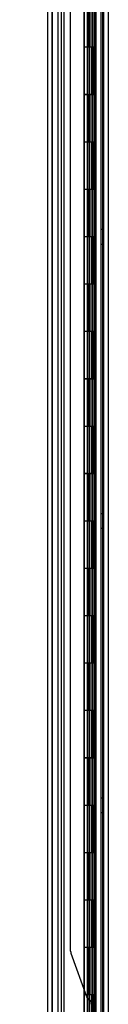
# Model space of a CAD drawing. Header units: inches. Extents: x 1 to 359, y -2 to 239.
# Tile 54 of 65: x 200.41 to 202.28, y 116.31 to 137.1. Entities that reach past the tile are written whole.
import ezdxf
from ezdxf.enums import TextEntityAlignment as Align
from ezdxf.lldxf.tags import DXFTag

# ---------------------------------------------------------------- set-up
doc = ezdxf.new("R2010")
doc.units = ezdxf.units.IN
doc.header["$MEASUREMENT"] = 0
for name, color, linetype in [('COM54746-78', 7, 'Continuous'), ('COM70220', 7, 'Continuous'), ('COM70739-10', 7, 'Continuous'), ('COM70839-6', 7, 'Continuous'), ('COM71196-10', 7, 'Continuous'), ('COM71301-11', 7, 'Continuous'), ('Default', 7, 'Continuous')]:
    doc.layers.add(name, color=color, linetype=linetype)
doc.styles.add('SEACAD_Times_New_Roman', font='times.ttf')
tags = doc.linetypes.add('HIDDEN2', pattern=[0.1875, 0.125, -0.0625]).pattern_tags.tags
tags[6:7] = [DXFTag(74, 4), DXFTag(75, 0), DXFTag(340, '0'), DXFTag(46, 0.0), DXFTag(50, 0.0), DXFTag(44, 0.0), DXFTag(45, 0.0)]
tags[4:5] = [DXFTag(74, 4), DXFTag(75, 0), DXFTag(340, '0'), DXFTag(46, 0.0), DXFTag(50, 0.0), DXFTag(44, 0.0), DXFTag(45, 0.0)]
doc.dimstyles.new('HAMMOND_(STH_-_540x360)', dxfattribs={"dimtxt": 2, "dimasz": 2.5, "dimexe": 1, "dimexo": 1, "dimgap": 0.5, "dimtad": 0, "dimtih": 1, "dimtoh": 1, "dimzin": 0, "dimdsep": 46, "dimtxsty": 'SEACAD_Times_New_Roman', "dimblk1": '_SE_FILLED', "dimblk2": '_SE_FILLED', "dimsah": 1, "dimcen": 1, "dimadec": 0, "dimazin": 0, "dimtfac": 0.8, "dimtofl": 0, "dimtmove": 0, "dimatfit": 3, "dimfxl": 1, "dimtolj": 1, "dimtzin": 0, "dimarcsym": 0})

# ---------------------------------------------------------------- blocks, each defined once
blk = doc.blocks.new('SE4')
at = {"layer": 'COM54746-78', "color": 7, "linetype": 'HIDDEN2'}
for p, q in [((201.282, 153.512), (201.282, 75.512)), ((202.123, 153.512), (202.123, 75.512)), ((201.837, 152.512), (201.837, 75.512)), ((201.937, 75.512), (201.937, 152.512)), ((201.832, 137.512), (201.832, 136.512)), ((201.876, 136.512), (201.876, 137.511)), ((201.882, 136.512), (201.882, 137.511)), ((201.887, 137.512), (201.887, 136.512)), ((201.928, 137.512), (201.928, 136.512)), ((201.942, 136.512), (201.942, 137.511)), ((202.004, 136.512), (202.004, 137.511)), ((202.013, 137.512), (202.013, 136.512)), ((202.017, 136.512), (202.017, 137.512)), ((202.022, 136.512), (202.022, 137.512)), ((201.832, 136.512), (201.832, 135.511)), ((201.876, 136.512), (201.876, 135.511)), ((201.882, 136.512), (201.882, 135.511)), ((201.887, 135.512), (201.887, 136.512)), ((201.928, 135.512), (201.928, 136.512)), ((201.942, 135.511), (201.942, 136.512)), ((201.973, 135.512), (201.973, 136.512)), ((202.022, 136.512), (202.017, 136.512)), ((202.022, 135.512), (202.022, 136.512)), ((201.832, 135.513), (201.77, 135.513)), ((201.832, 135.513), (201.876, 135.513)), ((201.832, 135.512), (201.832, 134.512)), ((202.004, 135.513), (201.876, 135.513)), ((201.876, 134.512), (201.876, 135.511)), ((201.882, 134.512), (201.882, 135.511)), ((201.887, 135.512), (201.887, 134.512)), ((201.928, 135.512), (201.928, 134.512)), ((201.942, 134.512), (201.942, 135.511)), ((202.004, 135.511), (202.004, 135.512)), ((202.004, 134.512), (202.004, 135.511)), ((202.013, 135.512), (202.013, 134.512)), ((202.022, 135.512), (202.017, 135.512)), ((202.017, 134.512), (202.017, 135.512)), ((202.022, 134.512), (202.022, 135.512)), ((201.832, 134.512), (201.832, 133.511)), ((201.876, 134.512), (201.876, 133.511)), ((201.882, 134.512), (201.882, 133.511)), ((201.887, 133.512), (201.887, 134.512)), ((201.928, 133.512), (201.928, 134.512)), ((201.942, 133.511), (201.942, 134.512)), ((201.973, 133.512), (201.973, 134.512)), ((202.022, 134.512), (202.017, 134.512)), ((202.022, 133.512), (202.022, 134.512)), ((201.832, 133.513), (201.77, 133.513)), ((201.832, 133.513), (201.876, 133.513)), ((201.832, 133.512), (201.832, 132.512)), ((202.004, 133.513), (201.876, 133.513)), ((201.876, 132.512), (201.876, 133.511)), ((201.882, 132.512), (201.882, 133.511)), ((201.887, 133.512), (201.887, 132.512)), ((201.928, 133.512), (201.928, 132.512)), ((201.942, 132.512), (201.942, 133.511)), ((202.004, 133.511), (202.004, 133.512)), ((202.004, 132.512), (202.004, 133.511)), ((202.013, 133.512), (202.013, 132.512)), ((202.022, 133.512), (202.017, 133.512)), ((202.017, 132.512), (202.017, 133.512)), ((202.022, 132.512), (202.022, 133.512)), ((202.185, 132.664), (202.123, 132.664)), ((201.832, 132.512), (201.832, 131.511)), ((201.876, 132.512), (201.876, 131.511)), ((201.882, 132.512), (201.882, 131.511)), ((201.887, 131.512), (201.887, 132.512)), ((201.928, 131.512), (201.928, 132.512)), ((201.942, 131.511), (201.942, 132.512)), ((201.973, 131.512), (201.973, 132.512)), ((202.022, 132.512), (202.017, 132.512)), ((202.022, 131.512), (202.022, 132.512)), ((202.123, 132.36), (202.185, 132.36)), ((201.832, 131.513), (201.77, 131.513)), ((201.832, 131.513), (201.876, 131.513)), ((201.832, 131.512), (201.832, 130.512)), ((202.004, 131.513), (201.876, 131.513)), ((201.876, 130.512), (201.876, 131.511)), ((201.882, 130.512), (201.882, 131.511)), ((201.887, 131.512), (201.887, 130.512)), ((201.928, 131.512), (201.928, 130.512)), ((201.942, 130.512), (201.942, 131.511)), ((202.004, 131.511), (202.004, 131.512)), ((202.004, 130.512), (202.004, 131.511)), ((202.013, 131.512), (202.013, 130.512)), ((202.022, 131.512), (202.017, 131.512)), ((202.017, 130.512), (202.017, 131.512)), ((202.022, 130.512), (202.022, 131.512)), ((201.832, 130.512), (201.832, 129.511)), ((201.876, 130.512), (201.876, 129.511)), ((201.882, 130.512), (201.882, 129.511)), ((201.887, 129.512), (201.887, 130.512)), ((201.928, 129.512), (201.928, 130.512)), ((201.942, 129.511), (201.942, 130.512)), ((201.973, 129.512), (201.973, 130.512)), ((202.022, 130.512), (202.017, 130.512)), ((202.022, 129.512), (202.022, 130.512)), ((201.832, 129.513), (201.77, 129.513)), ((201.832, 129.513), (201.876, 129.513)), ((201.832, 129.512), (201.832, 128.512)), ((202.004, 129.513), (201.876, 129.513)), ((201.876, 128.512), (201.876, 129.511)), ((201.882, 128.512), (201.882, 129.511)), ((201.887, 129.512), (201.887, 128.512)), ((201.928, 129.512), (201.928, 128.512)), ((201.942, 128.512), (201.942, 129.511)), ((202.004, 129.511), (202.004, 129.512)), ((202.004, 128.512), (202.004, 129.511)), ((202.013, 129.512), (202.013, 128.512)), ((202.022, 129.512), (202.017, 129.512)), ((202.017, 128.512), (202.017, 129.512)), ((202.022, 128.512), (202.022, 129.512)), ((201.832, 128.512), (201.832, 127.511)), ((201.876, 128.512), (201.876, 127.511)), ((201.882, 128.512), (201.882, 127.511)), ((201.887, 127.512), (201.887, 128.512)), ((201.928, 127.512), (201.928, 128.512)), ((201.942, 127.511), (201.942, 128.512)), ((201.973, 127.512), (201.973, 128.512)), ((202.022, 128.512), (202.017, 128.512)), ((202.022, 127.512), (202.022, 128.512)), ((201.832, 127.513), (201.77, 127.513)), ((201.832, 127.513), (201.876, 127.513)), ((201.832, 127.512), (201.832, 126.512)), ((202.004, 127.513), (201.876, 127.513)), ((201.876, 126.512), (201.876, 127.511)), ((201.882, 126.512), (201.882, 127.511)), ((201.887, 127.512), (201.887, 126.512)), ((201.928, 127.512), (201.928, 126.512)), ((201.942, 126.512), (201.942, 127.511)), ((202.004, 127.511), (202.004, 127.512)), ((202.004, 126.512), (202.004, 127.511)), ((202.013, 127.512), (202.013, 126.512)), ((202.022, 127.512), (202.017, 127.512)), ((202.017, 126.512), (202.017, 127.512)), ((202.022, 126.512), (202.022, 127.512)), ((202.185, 126.664), (202.123, 126.664)), ((201.832, 126.512), (201.832, 125.511)), ((201.876, 126.512), (201.876, 125.511)), ((201.882, 126.512), (201.882, 125.511)), ((201.887, 125.512), (201.887, 126.512)), ((201.928, 125.512), (201.928, 126.512)), ((201.942, 125.511), (201.942, 126.512)), ((201.973, 125.512), (201.973, 126.512)), ((202.022, 126.512), (202.017, 126.512)), ((202.022, 125.512), (202.022, 126.512)), ((202.123, 126.36), (202.185, 126.36)), ((201.832, 125.513), (201.77, 125.513)), ((201.832, 125.513), (201.876, 125.513)), ((201.832, 125.512), (201.832, 124.512)), ((202.004, 125.513), (201.876, 125.513)), ((201.876, 124.512), (201.876, 125.511)), ((201.882, 124.512), (201.882, 125.511)), ((201.887, 125.512), (201.887, 124.512)), ((201.928, 125.512), (201.928, 124.512)), ((201.942, 124.512), (201.942, 125.511)), ((202.004, 125.511), (202.004, 125.512)), ((202.004, 124.512), (202.004, 125.511)), ((202.013, 125.512), (202.013, 124.512)), ((202.022, 125.512), (202.017, 125.512)), ((202.017, 124.512), (202.017, 125.512)), ((202.022, 124.512), (202.022, 125.512)), ((201.832, 124.512), (201.832, 123.511)), ((201.876, 124.512), (201.876, 123.511)), ((201.882, 124.512), (201.882, 123.511)), ((201.887, 123.512), (201.887, 124.512)), ((201.928, 123.512), (201.928, 124.512)), ((201.942, 123.511), (201.942, 124.512)), ((201.973, 123.512), (201.973, 124.512)), ((202.022, 124.512), (202.017, 124.512)), ((202.022, 123.512), (202.022, 124.512)), ((201.832, 123.513), (201.77, 123.513)), ((201.832, 123.513), (201.876, 123.513)), ((201.832, 123.512), (201.832, 122.512)), ((202.004, 123.513), (201.876, 123.513)), ((201.876, 122.512), (201.876, 123.511)), ((201.882, 122.512), (201.882, 123.511)), ((201.887, 123.512), (201.887, 122.512)), ((201.928, 123.512), (201.928, 122.512)), ((201.942, 122.512), (201.942, 123.511)), ((202.004, 123.511), (202.004, 123.512)), ((202.004, 122.512), (202.004, 123.511)), ((202.013, 123.512), (202.013, 122.512)), ((202.022, 123.512), (202.017, 123.512)), ((202.017, 122.512), (202.017, 123.512)), ((202.022, 122.512), (202.022, 123.512)), ((201.832, 122.512), (201.832, 121.511)), ((201.876, 122.512), (201.876, 121.511)), ((201.882, 122.512), (201.882, 121.511)), ((201.887, 121.512), (201.887, 122.512)), ((201.928, 121.512), (201.928, 122.512)), ((201.942, 121.511), (201.942, 122.512)), ((201.973, 121.512), (201.973, 122.512)), ((202.022, 122.512), (202.017, 122.512)), ((202.022, 121.512), (202.022, 122.512)), ((201.832, 121.513), (201.77, 121.513)), ((201.832, 121.513), (201.876, 121.513)), ((201.832, 121.512), (201.832, 120.512)), ((202.004, 121.513), (201.876, 121.513)), ((201.876, 120.512), (201.876, 121.511)), ((201.882, 120.512), (201.882, 121.511)), ((201.887, 121.512), (201.887, 120.512)), ((201.928, 121.512), (201.928, 120.512)), ((201.942, 120.512), (201.942, 121.511)), ((202.004, 121.511), (202.004, 121.512)), ((202.004, 120.512), (202.004, 121.511)), ((202.013, 121.512), (202.013, 120.512)), ((202.022, 121.512), (202.017, 121.512)), ((202.017, 120.512), (202.017, 121.512)), ((202.022, 120.512), (202.022, 121.512)), ((202.185, 120.664), (202.123, 120.664)), ((201.832, 120.512), (201.832, 119.511)), ((201.876, 120.512), (201.876, 119.511)), ((201.882, 120.512), (201.882, 119.511)), ((201.887, 119.512), (201.887, 120.512)), ((201.928, 119.512), (201.928, 120.512)), ((201.942, 119.511), (201.942, 120.512)), ((201.973, 119.512), (201.973, 120.512)), ((202.022, 120.512), (202.017, 120.512)), ((202.022, 119.512), (202.022, 120.512)), ((202.123, 120.36), (202.185, 120.36)), ((201.832, 119.513), (201.77, 119.513)), ((201.832, 119.513), (201.876, 119.513)), ((201.832, 119.512), (201.832, 118.512)), ((202.004, 119.513), (201.876, 119.513)), ((201.876, 118.512), (201.876, 119.511)), ((201.882, 118.512), (201.882, 119.511)), ((201.887, 119.512), (201.887, 118.512)), ((201.928, 119.512), (201.928, 118.512)), ((201.942, 118.512), (201.942, 119.511)), ((202.004, 119.511), (202.004, 119.512)), ((202.004, 118.512), (202.004, 119.511)), ((202.013, 119.512), (202.013, 118.512)), ((202.022, 119.512), (202.017, 119.512)), ((202.017, 118.512), (202.017, 119.512)), ((202.022, 118.512), (202.022, 119.512)), ((201.832, 118.512), (201.832, 117.511)), ((201.876, 118.512), (201.876, 117.511)), ((201.882, 118.512), (201.882, 117.511)), ((201.887, 117.512), (201.887, 118.512)), ((201.928, 117.512), (201.928, 118.512)), ((201.942, 117.511), (201.942, 118.512)), ((201.973, 117.512), (201.973, 118.512)), ((202.022, 118.512), (202.017, 118.512)), ((202.022, 117.512), (202.022, 118.512)), ((201.832, 117.513), (201.77, 117.513)), ((201.832, 117.513), (201.876, 117.513)), ((201.832, 117.512), (201.832, 116.512)), ((202.004, 117.513), (201.876, 117.513)), ((201.876, 116.512), (201.876, 117.511)), ((201.882, 116.512), (201.882, 117.511)), ((201.887, 117.512), (201.887, 116.512)), ((201.928, 117.512), (201.928, 116.512)), ((201.942, 116.512), (201.942, 117.511)), ((202.004, 117.511), (202.004, 117.512)), ((202.004, 116.512), (202.004, 117.511)), ((202.013, 117.512), (202.013, 116.512)), ((202.022, 117.512), (202.017, 117.512)), ((202.017, 116.512), (202.017, 117.512)), ((202.022, 116.512), (202.022, 117.512)), ((201.832, 116.512), (201.832, 115.511)), ((201.876, 116.512), (201.876, 115.511)), ((201.882, 116.512), (201.882, 115.511)), ((201.887, 115.512), (201.887, 116.512)), ((201.928, 115.512), (201.928, 116.512)), ((201.942, 115.511), (201.942, 116.512)), ((201.973, 115.512), (201.973, 116.512)), ((202.022, 116.512), (202.017, 116.512)), ((202.022, 115.512), (202.022, 116.512))]:
    blk.add_line(p, q, dxfattribs=at)
at = {"layer": 'COM54746-78', "color": 7, "linetype": 'Continuous'}
for p, q in [((201.77, 137.512), (201.77, 136.512)), ((201.973, 137.512), (201.973, 136.512)), ((201.77, 136.512), (201.77, 135.511)), ((201.973, 136.512), (201.77, 136.512)), ((201.973, 136.512), (201.77, 136.512)), ((202.017, 136.512), (201.973, 136.512)), ((202.004, 135.512), (202.004, 136.512)), ((202.013, 135.512), (202.013, 136.512)), ((202.017, 136.512), (202.017, 135.512)), ((201.973, 135.512), (201.77, 135.512)), ((201.77, 135.512), (201.77, 134.512)), ((202.004, 135.511), (201.77, 135.511)), ((201.973, 135.512), (201.973, 134.512)), ((202.017, 135.512), (201.973, 135.512)), ((201.77, 134.512), (201.77, 133.511)), ((201.973, 134.512), (201.77, 134.512)), ((201.973, 134.512), (201.77, 134.512)), ((202.017, 134.512), (201.973, 134.512)), ((202.004, 133.512), (202.004, 134.512)), ((202.013, 133.512), (202.013, 134.512)), ((202.017, 134.512), (202.017, 133.512)), ((201.973, 133.512), (201.77, 133.512)), ((201.77, 133.512), (201.77, 132.512)), ((202.004, 133.511), (201.77, 133.511)), ((201.973, 133.512), (201.973, 132.512)), ((202.017, 133.512), (201.973, 133.512)), ((201.77, 132.512), (201.77, 131.511)), ((201.973, 132.512), (201.77, 132.512)), ((201.973, 132.512), (201.77, 132.512)), ((202.017, 132.512), (201.973, 132.512)), ((202.004, 131.512), (202.004, 132.512)), ((202.013, 131.512), (202.013, 132.512)), ((202.017, 132.512), (202.017, 131.512)), ((201.973, 131.512), (201.77, 131.512)), ((201.77, 131.512), (201.77, 130.512)), ((202.004, 131.511), (201.77, 131.511)), ((201.973, 131.512), (201.973, 130.512)), ((202.017, 131.512), (201.973, 131.512)), ((201.77, 130.512), (201.77, 129.511)), ((201.973, 130.512), (201.77, 130.512)), ((201.973, 130.512), (201.77, 130.512)), ((202.017, 130.512), (201.973, 130.512)), ((202.004, 129.512), (202.004, 130.512)), ((202.013, 129.512), (202.013, 130.512)), ((202.017, 130.512), (202.017, 129.512)), ((201.973, 129.512), (201.77, 129.512)), ((201.77, 129.512), (201.77, 128.512)), ((202.004, 129.511), (201.77, 129.511)), ((201.973, 129.512), (201.973, 128.512)), ((202.017, 129.512), (201.973, 129.512)), ((201.77, 128.512), (201.77, 127.511)), ((201.973, 128.512), (201.77, 128.512)), ((201.973, 128.512), (201.77, 128.512)), ((202.017, 128.512), (201.973, 128.512)), ((202.004, 127.512), (202.004, 128.512)), ((202.013, 127.512), (202.013, 128.512)), ((202.017, 128.512), (202.017, 127.512)), ((201.973, 127.512), (201.77, 127.512)), ((201.77, 127.512), (201.77, 126.512)), ((202.004, 127.511), (201.77, 127.511)), ((201.973, 127.512), (201.973, 126.512)), ((202.017, 127.512), (201.973, 127.512)), ((201.77, 126.512), (201.77, 125.511)), ((201.973, 126.512), (201.77, 126.512)), ((201.973, 126.512), (201.77, 126.512)), ((202.017, 126.512), (201.973, 126.512)), ((202.004, 125.512), (202.004, 126.512)), ((202.013, 125.512), (202.013, 126.512)), ((202.017, 126.512), (202.017, 125.512)), ((201.973, 125.512), (201.77, 125.512)), ((201.77, 125.512), (201.77, 124.512)), ((202.004, 125.511), (201.77, 125.511)), ((201.973, 125.512), (201.973, 124.512)), ((202.017, 125.512), (201.973, 125.512)), ((201.77, 124.512), (201.77, 123.511)), ((201.973, 124.512), (201.77, 124.512)), ((201.973, 124.512), (201.77, 124.512)), ((202.017, 124.512), (201.973, 124.512)), ((202.004, 123.512), (202.004, 124.512)), ((202.013, 123.512), (202.013, 124.512)), ((202.017, 124.512), (202.017, 123.512)), ((201.973, 123.512), (201.77, 123.512)), ((201.77, 123.512), (201.77, 122.512)), ((202.004, 123.511), (201.77, 123.511)), ((201.973, 123.512), (201.973, 122.512)), ((202.017, 123.512), (201.973, 123.512)), ((201.77, 122.512), (201.77, 121.511)), ((201.973, 122.512), (201.77, 122.512)), ((201.973, 122.512), (201.77, 122.512)), ((202.017, 122.512), (201.973, 122.512)), ((202.004, 121.512), (202.004, 122.512)), ((202.013, 121.512), (202.013, 122.512)), ((202.017, 122.512), (202.017, 121.512)), ((201.973, 121.512), (201.77, 121.512)), ((201.77, 121.512), (201.77, 120.512)), ((202.004, 121.511), (201.77, 121.511)), ((201.973, 121.512), (201.973, 120.512)), ((202.017, 121.512), (201.973, 121.512)), ((201.77, 120.512), (201.77, 119.511)), ((201.973, 120.512), (201.77, 120.512)), ((201.973, 120.512), (201.77, 120.512)), ((202.017, 120.512), (201.973, 120.512)), ((202.004, 119.512), (202.004, 120.512)), ((202.013, 119.512), (202.013, 120.512)), ((202.017, 120.512), (202.017, 119.512)), ((201.973, 119.512), (201.77, 119.512)), ((201.77, 119.512), (201.77, 118.512)), ((202.004, 119.511), (201.77, 119.511)), ((201.973, 119.512), (201.973, 118.512)), ((202.017, 119.512), (201.973, 119.512)), ((201.77, 118.512), (201.77, 117.511)), ((201.973, 118.512), (201.77, 118.512)), ((201.973, 118.512), (201.77, 118.512)), ((202.017, 118.512), (201.973, 118.512)), ((202.004, 117.512), (202.004, 118.512)), ((202.013, 117.512), (202.013, 118.512)), ((202.017, 118.512), (202.017, 117.512)), ((201.973, 117.512), (201.77, 117.512)), ((201.77, 117.512), (201.77, 116.512)), ((202.004, 117.511), (201.77, 117.511)), ((201.973, 117.512), (201.973, 116.512)), ((202.017, 117.512), (201.973, 117.512)), ((201.77, 116.512), (201.77, 115.511)), ((201.973, 116.512), (201.77, 116.512)), ((201.973, 116.512), (201.77, 116.512)), ((202.017, 116.512), (201.973, 116.512)), ((202.004, 115.512), (202.004, 116.512)), ((202.013, 115.512), (202.013, 116.512)), ((202.017, 116.512), (202.017, 115.512))]:
    blk.add_line(p, q, dxfattribs=at)
at = {"layer": 'COM70220', "color": 7, "linetype": 'HIDDEN2'}
for p, q in [((201.094, 74.946), (201.094, 154.006)), ((201.095, 74.946), (201.095, 154.006)), ((201.097, 74.946), (201.097, 154.006)), ((201.343, 74.946), (201.343, 154.006))]:
    blk.add_line(p, q, dxfattribs=at)
at = {"layer": 'COM70739-10', "color": 7, "linetype": 'HIDDEN2'}
blk.add_line((202.155, 153.713), (202.155, 75.093), dxfattribs=at)
at = {"layer": 'COM70839-6', "color": 7, "linetype": 'HIDDEN2'}
for p, q in [((201.482, 117.434), (201.482, 152.076)), ((201.482, 117.434), (201.482, 152.076)), ((201.941, 115.174), (201.941, 152.076)), ((201.941, 115.174), (201.941, 152.076)), ((202.013, 115.174), (202.013, 152.076)), ((202.013, 115.174), (202.013, 152.076)), ((201.489, 117.392), (201.821, 116.474)), ((201.489, 117.392), (201.821, 116.474))]:
    blk.add_line(p, q, dxfattribs=at)
for centre, radius, start, end in [((201.607, 117.434), 0.125, 180, 199.8633), ((201.938, 116.516), 0.125, 199.8633, 244.8156), ((201.843, 116.312), 0.1, 51.6473, 64.8156), ((201.8, 116.319), 0.126, 356.8274, 34.4098)]:
    blk.add_arc(centre, radius, start, end, dxfattribs=at)
blk.add_open_spline([(201.905, 116.391), (201.906, 116.39), (201.909, 116.389), (201.914, 116.387), (201.923, 116.382), (201.938, 116.373), (201.952, 116.36), (201.962, 116.346), (201.967, 116.335), (201.969, 116.326), (201.97, 116.318), (201.97, 116.314), (201.97, 116.312)], degree=3, knots=[0, 0, 0, 0, 0.046761, 0.078989, 0.156051, 0.302551, 0.565706, 0.683753, 0.793954, 0.898513, 0.94939, 1, 1, 1, 1], dxfattribs=at)
at = {"layer": 'COM71196-10', "color": 7, "linetype": 'Continuous'}
for p, q in [((201.768, 74.341), (201.768, 154.683)), ((200.998, 74.436), (200.998, 154.588))]:
    blk.add_line(p, q, dxfattribs=at)
at = {"layer": 'COM71196-10', "color": 7, "linetype": 'HIDDEN2'}
for p, q in [((201.093, 74.436), (201.093, 154.588)), ((201.873, 154.153), (201.873, 74.653))]:
    blk.add_line(p, q, dxfattribs=at)
at = {"layer": 'COM71301-11', "color": 7, "linetype": 'HIDDEN2'}
for p, q in [((201.218, 74.748), (201.218, 154.058)), ((202.28, 74.748), (202.28, 154.058))]:
    blk.add_line(p, q, dxfattribs=at)
at = {"layer": 'COM71301-11', "color": 7, "linetype": 'Continuous'}
blk.add_line((202.185, 74.748), (202.185, 154.058), dxfattribs=at)
blk = doc.blocks.new('DMBLK221')
at = {"layer": 'Default', "linetype": 'Continuous', "transparency": 16777216}
for points in [[(182.806, 152.278), (183.64, 152.278), (183.223, 154.778)], [(182.806, 76.746), (183.223, 74.246), (183.64, 76.746)]]:
    blk.add_hatch(color=7, dxfattribs=at).paths.add_polyline_path(points)
at = {"layer": 'Default', "color": 7, "linetype": 'Continuous', "transparency": 16777216}
for p, q in [((200.188, 154.778), (182.223, 154.778)), ((183.223, 154.778), (183.223, 116.212)), ((183.223, 109.812), (183.223, 74.246)), ((200.188, 74.246), (182.223, 74.246))]:
    blk.add_line(p, q, dxfattribs=at)
at = {"layer": 'Default', "color": 7, "linetype": 'Continuous', "transparency": 16777216, "style": 'SEACAD_Times_New_Roman'}
for s, p in [('80.53', (179.811, 115.512)), ('DOOR', (179.029, 112.512))]:
    blk.add_text(s, height=2, dxfattribs=at).set_placement(p, align=Align.TOP_LEFT)
blk = doc.blocks.new('_SE_FILLED')
at = {"color": 0}
blk.add_line((0, 0), (-1, 0), dxfattribs=at)
blk.add_solid([(0, 0), (-1, -0.1665), (-1, 0.1665), (0, 0)], dxfattribs=at)

msp = doc.modelspace()

# ---------------------------------------------------------------- block references
at = {"layer": 'Default'}
msp.add_blockref('SE4', (0, 0), dxfattribs=at)

# ---------------------------------------------------------------- dimensions: what is measured, and where the dimension line sits
at = {"layer": 'Default', "color": 7, "linetype": 'Continuous'}
dim = msp.add_linear_dim(base=(183.223, 154.778), p1=(201.188, 154.778), p2=(201.188, 74.246), angle=270, text='\\A1;<>\\PDOOR', dimstyle='HAMMOND_(STH_-_540x360)', dxfattribs=at)
dim.commit()
dim.dimension.update_dxf_attribs({"geometry": 'DMBLK221', "text_midpoint": (183.223, 114.512), "dimtype": 161})

doc.saveas('drawing.dxf')
